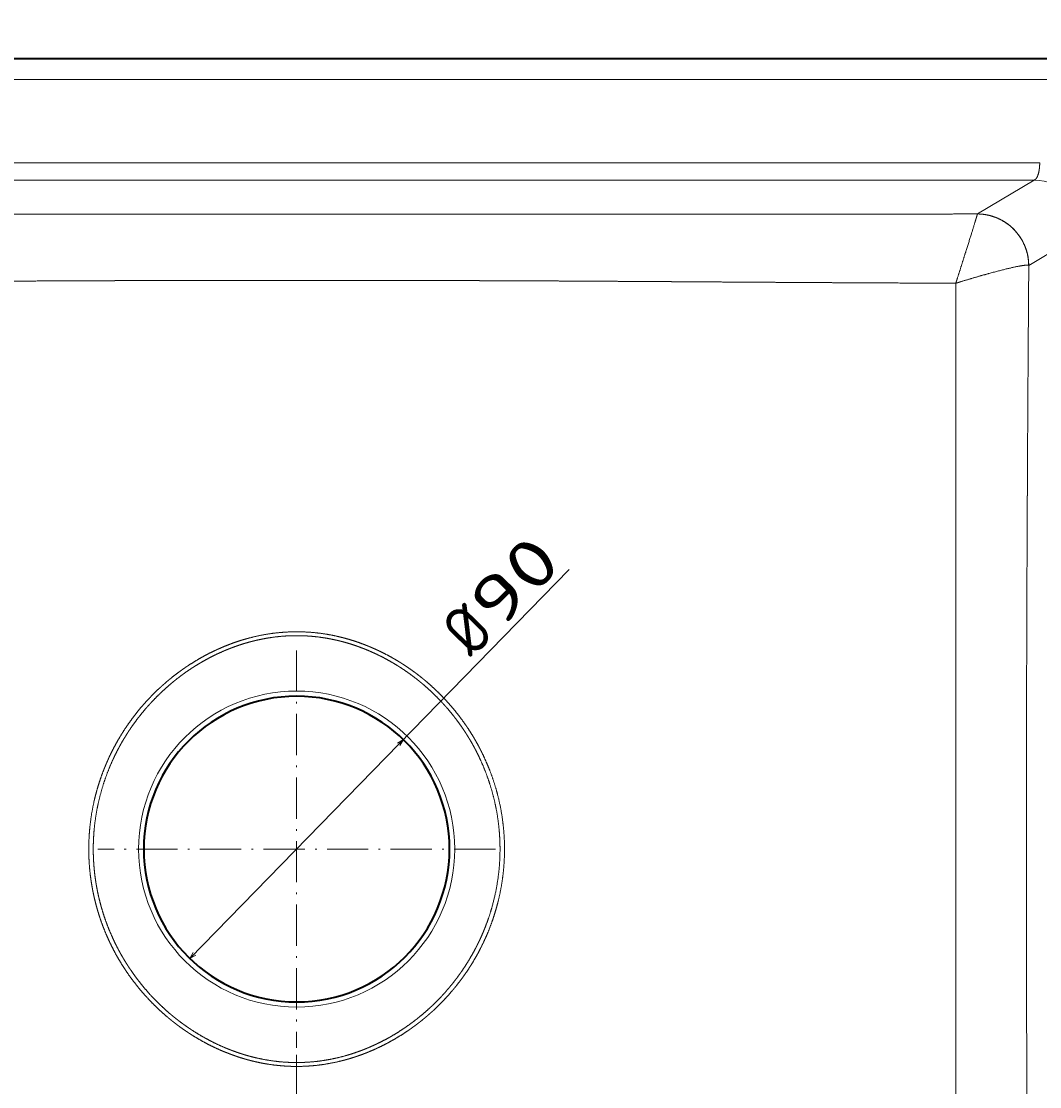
# Model space of a CAD drawing. Extents: x 8 to 1686, y 71 to 1168.
# Tile 3 of 11: x 304 to 600, y 351 to 661. Entities that reach past the tile are written whole.
import ezdxf
from ezdxf.enums import TextEntityAlignment as Align

# ---------------------------------------------------------------- set-up
doc = ezdxf.new("R2010")
doc.units = 0
doc.linetypes.add('DASHDOT', pattern=[18.5, 12, -3, 0.5, -3])
doc.layers.get('0').update_dxf_attribs({"lineweight": 13})
doc.styles.get("Standard").update_dxf_attribs({"font": 'isocp.shx'})
doc.dimstyles.get("Standard").update_dxf_attribs({"dimtxt": 2.5, "dimasz": 2.5, "dimexe": 1.25, "dimexo": 0.625, "dimtad": 1, "dimcen": 2.5, "dimadec": 0, "dimazin": 0, "dimtfac": 1, "dimtmove": 0, "dimatfit": 0, "dimfxl": 0, "dimarcsym": 0})

# ---------------------------------------------------------------- blocks, each defined once
blk = doc.blocks.new('*D')
at = {"color": 7, "lineweight": 13}
for p, q in [((773.06, 1023.45), (21.79, 1023.45)), ((23.79, 768.74), (23.79, 1023.45)), ((880.56, 768.74), (21.79, 768.74)), ((123.79, 767.45), (123.79, 724.01)), ((1030.32, 767.45), (1030.32, 724.01)), ((123.79, 726.01), (1030.32, 726.01)), ((692.45, 650.43), (32.9, 650.43)), ((34.9, 190.41), (34.9, 650.43)), ((353, 388.56), (463.36, 501.83)), ((384.06, 360.58), (384.06, 146.5)), ((825.06, 358.63), (825.06, 146.5)), ((119.45, 198.41), (119.45, 71.85)), ((1034.67, 198.41), (1034.67, 71.85)), ((692.45, 190.41), (32.9, 190.41)), ((384.06, 148.5), (825.06, 148.5)), ((119.45, 73.85), (1034.67, 73.85))]:
    blk.add_line(p, q, dxfattribs=at)
for points in [[(24.31, 1021.52), (23.79, 1023.45), (23.27, 1021.52)], [(23.27, 770.67), (23.79, 768.74), (24.31, 770.67)], [(125.72, 726.53), (123.79, 726.01), (125.72, 725.49)], [(1028.39, 725.49), (1030.32, 726.01), (1028.39, 726.53)], [(35.42, 648.5), (34.9, 650.43), (34.39, 648.5)], [(414.13, 450.56), (415.11, 452.31), (413.39, 451.29)], [(353.98, 390.31), (353, 388.56), (354.72, 389.58)], [(34.39, 192.34), (34.9, 190.41), (35.42, 192.34)], [(385.99, 149.02), (384.06, 148.5), (385.99, 147.99)], [(823.13, 147.99), (825.06, 148.5), (823.13, 149.02)], [(121.38, 74.37), (119.45, 73.85), (121.38, 73.33)], [(1032.74, 73.33), (1034.67, 73.85), (1032.74, 74.37)]]:
    blk.add_lwpolyline(points, dxfattribs=at)
blk.add_arc((384.06, 420.43), 44.5, 223.1706, 357.4249, dxfattribs=at)
for s, rotation, p, p2 in [('255', 90, (21.79, 875.08), (21.79, 917.11)), ('90', 45.7457, (443.02, 483.82), (461.93, 503.22)), ('%%c', 45.7457, (435.16, 475.75), (442.32, 483.1)), ('460', 90, (32.9, 399.41), (32.9, 441.44))]:
    blk.add_text(s, height=14, rotation=rotation, dxfattribs=at).set_placement(p, p2, align=Align.FIT)
for s, p, p2 in [('900', (556.04, 728.01), (598.07, 728.01)), ('441', (583.54, 150.5), (625.57, 150.5)), ('910', (556.04, 75.85), (598.07, 75.85))]:
    blk.add_text(s, height=14, dxfattribs=at).set_placement(p, p2, align=Align.FIT)
blk = doc.blocks.new('BLOCK102')
at = {"color": 7, "linetype": 'DASHDOT', "lineweight": 13}
for p, q in [((-248, -172.15), (-248, -287.85)), ((-190.15, -230), (-305.85, -230))]:
    blk.add_line(p, q, dxfattribs=at)
blk = doc.blocks.new('BLOCK104')
at = {"color": 7, "lineweight": 35}
for p, q in [((-253, 0), (-507.59, 0)), ((0, 0), (-242, 0))]:
    blk.add_line(p, q, dxfattribs=at)
at = {"color": 7, "lineweight": 35, "ltscale": 0.275}
blk.add_line((-242, 0), (-253, 0), dxfattribs=at)
at = {"color": 7, "lineweight": 13}
for p, q in [((-507.61, -6), (-253, -6)), ((-242, -6), (0, -6)), ((-253, -30.26), (-462.3, -30.26)), ((-31.74, -30.26), (-242, -30.26)), ((-462.3, -35.25), (-253, -35.25)), ((-242, -35.25), (-33.4, -35.25)), ((-56.16, -199.61), (-56.16, -230))]:
    blk.add_line(p, q, dxfattribs=at)
at = {"color": 7, "lineweight": 13, "ltscale": 0.275}
for p, q in [((-242, -6), (-253, -6)), ((-253, -30.26), (-242, -30.26)), ((-253, -35.25), (-242, -35.25))]:
    blk.add_line(p, q, dxfattribs=at)
at = {"color": 7, "lineweight": 13, "ltscale": 0.479634}
for p, q in [((-49.86, -45.11), (-33.4, -35.25)), ((-18.46, -50.23), (-34.92, -60.09))]:
    blk.add_line(p, q, dxfattribs=at)
at = {"color": 7, "lineweight": 13, "ltscale": 0.124999}
blk.add_line((-248, -45.19), (-253, -45.19), dxfattribs=at)
at = {"color": 7, "lineweight": 13, "ltscale": 0.15}
blk.add_line((-242, -45.2), (-248, -45.19), dxfattribs=at)
at = {"color": 7, "lineweight": 13, "ltscale": 0.000291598}
blk.add_line((-49.87, -45.11), (-49.86, -45.11), dxfattribs=at)
at = {"color": 7, "lineweight": 13, "ltscale": 0.000869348}
blk.add_line((-34.92, -60.09), (-34.95, -60.07), dxfattribs=at)
at = {"color": 7, "lineweight": 13, "ltscale": 0.123956}
blk.add_line((-248, -64.48), (-252.96, -64.48), dxfattribs=at)
at = {"color": 7, "lineweight": 13, "ltscale": 0.148751}
blk.add_line((-248, -64.48), (-242.05, -64.48), dxfattribs=at)
at = {"color": 7, "lineweight": 13}
blk.add_circle((-248, -230), 46, dxfattribs=at)
at = {"color": 7, "lineweight": 35}
for start, end in [(90, 269.9997), (270, 450)]:
    blk.add_arc((-248, -230), 44.5, start, end, dxfattribs=at)
at = {"color": 7, "lineweight": 13}
blk.add_arc((19267.12, -230.04), 19302.73, 179.910839, 179.999887, dxfattribs=at)
for centre, major_axis, start_param, end_param in [((-33.4, -50.23), (-7.71, 12.87), 4.174966, 5.741201), ((-49.86, -60.09), (7.71, -12.87), 1.033373, 2.599608)]:
    blk.add_ellipse(centre, major_axis=major_axis, ratio=0.99484, start_param=start_param, end_param=end_param, dxfattribs=at)
for points, knots in [([(-33.4, -35.25), (-33.14, -35.21), (-32.87, -35.02), (-32.62, -34.69), (-32.18, -33.77), (-31.89, -32.49), (-31.79, -31.76), (-31.74, -31.01), (-31.74, -30.26)], [0, 0, 0, 0, 0, 0, 8.704266, 8.704266, 8.704266, 17.897107, 17.897107, 17.897107, 17.897107, 17.897107, 17.897107]), ([(-253, -45.19), (-256.8, -45.2), (-260.6, -45.2), (-264.38, -45.2), (-269.33, -45.2), (-274.28, -45.2), (-275.88, -45.2), (-278.3, -45.2), (-280.72, -45.2), (-281.98, -45.2), (-286.3, -45.21), (-290.6, -45.21), (-293.59, -45.21), (-296.87, -45.21), (-300.16, -45.21), (-300.36, -45.21), (-301.07, -45.21), (-301.79, -45.22), (-302.26, -45.22), (-302.97, -45.22), (-303.67, -45.22), (-303.9, -45.22), (-307.63, -45.22), (-311.35, -45.22), (-314.91, -45.22), (-320.95, -45.22), (-327, -45.22), (-329.1, -45.22), (-335.19, -45.22), (-341.3, -45.22), (-344.83, -45.22), (-350.94, -45.22), (-357.06, -45.22), (-359.34, -45.22), (-365.19, -45.22), (-371.06, -45.21), (-373.99, -45.21), (-379.82, -45.21), (-385.66, -45.2), (-388.43, -45.2), (-393.59, -45.19), (-398.77, -45.19), (-401.46, -45.18), (-407.47, -45.17), (-413.51, -45.17), (-416.89, -45.16), (-424.71, -45.15), (-432.56, -45.14), (-436.98, -45.13), (-441.4, -45.12), (-445.83, -45.11)], [0, 0, 0, 0, 0, 0, 27.109795, 27.109795, 27.109795, 35.466901, 35.466901, 35.466901, 44.456517, 44.456517, 44.456517, 66.41268, 66.41268, 66.41268, 68.148672, 68.148672, 68.148672, 71.518049, 71.518049, 71.518049, 73.199643, 73.199643, 73.199643, 98.318351, 98.318351, 98.318351, 116.852319, 116.852319, 116.852319, 142.046765, 142.046765, 142.046765, 160.543686, 160.543686, 160.543686, 183.530409, 183.530409, 183.530409, 201.580736, 201.580736, 201.580736, 219.683687, 219.683687, 219.683687, 243.380954, 243.380954, 243.380954, 273.707766, 273.707766, 273.707766, 273.707766, 273.707766, 273.707766]), ([(-242, -45.2), (-238.45, -45.2), (-234.91, -45.2), (-231.38, -45.2), (-227.61, -45.2), (-223.85, -45.2), (-223.61, -45.2), (-222.75, -45.2), (-221.89, -45.2), (-221.25, -45.2), (-219.95, -45.2), (-218.66, -45.2), (-218.15, -45.2), (-216.25, -45.2), (-214.34, -45.2), (-213.09, -45.21), (-208.79, -45.21), (-204.51, -45.21), (-201.54, -45.21), (-198.27, -45.21), (-195, -45.21), (-194.81, -45.21), (-194.09, -45.22), (-193.38, -45.22), (-192.91, -45.22), (-192.21, -45.22), (-191.51, -45.22), (-191.28, -45.22), (-187.55, -45.22), (-183.83, -45.22), (-180.35, -45.22), (-174.34, -45.22), (-168.33, -45.22), (-166.14, -45.22), (-159.54, -45.22), (-152.92, -45.22), (-148.85, -45.22), (-144.46, -45.22), (-140.05, -45.22), (-139.8, -45.22), (-139.15, -45.22), (-138.51, -45.22), (-138.19, -45.22), (-137.56, -45.22), (-136.93, -45.22), (-136.62, -45.22), (-135.94, -45.22), (-135.26, -45.22), (-135.13, -45.22), (-129.67, -45.22), (-124.19, -45.21), (-119.06, -45.21), (-113.23, -45.2), (-107.38, -45.2), (-106.89, -45.2), (-105.55, -45.19), (-104.21, -45.19), (-103.55, -45.19), (-102.22, -45.19), (-100.88, -45.19), (-99.39, -45.19), (-89.16, -45.18), (-78.85, -45.16), (-69.28, -45.15), (-59.59, -45.13), (-49.87, -45.11)], [0, 0, 0, 0, 0, 0, 25.278975, 25.278975, 25.278975, 26.964242, 26.964242, 26.964242, 31.445479, 31.445479, 31.445479, 36.128328, 36.128328, 36.128328, 45.090768, 45.090768, 45.090768, 66.934837, 66.934837, 66.934837, 68.685845, 68.685845, 68.685845, 72.036178, 72.036178, 72.036178, 73.708305, 73.708305, 73.708305, 98.790196, 98.790196, 98.790196, 117.068242, 117.068242, 117.068242, 146.111374, 146.111374, 146.111374, 148.479101, 148.479101, 148.479101, 150.723881, 150.723881, 150.723881, 152.968667, 152.968667, 152.968667, 155.54259, 155.54259, 155.54259, 191.669902, 191.669902, 191.669902, 196.507845, 196.507845, 196.507845, 201.065951, 201.065951, 201.065951, 205.82658, 205.82658, 205.82658, 272.320791, 272.320791, 272.320791, 272.320791, 272.320791, 272.320791]), ([(-56.16, -65.29), (-56.13, -65.19), (-56.11, -65.1), (-56.07, -65), (-56.03, -64.87), (-55.99, -64.74), (-55.98, -64.7), (-55.95, -64.63), (-55.93, -64.56), (-55.92, -64.52), (-55.89, -64.42), (-55.85, -64.31), (-55.83, -64.24), (-55.12, -62.01), (-54.42, -59.8), (-53.76, -57.71), (-52.5, -53.74), (-51.39, -50.17), (-50.89, -48.55), (-50.31, -46.66), (-49.99, -45.56), (-49.92, -45.33), (-49.88, -45.18), (-49.87, -45.11)], [0, 0, 0, 0, 0, 0, 0.723603, 0.723603, 0.723603, 0.998152, 0.998152, 0.998152, 1.272701, 1.272701, 1.272701, 1.821798, 1.821798, 1.821798, 18.409472, 18.409472, 18.409472, 33.981554, 33.981554, 33.981554, 39.924933, 39.924933, 39.924933, 39.924933, 39.924933, 39.924933]), ([(-34.95, -60.07), (-34.96, -59.06), (-35.05, -58.04), (-35.23, -57.03), (-35.75, -55.06), (-36.6, -53.2), (-37.1, -52.31), (-38.25, -50.62), (-39.67, -49.15), (-40.43, -48.47), (-42.07, -47.26), (-43.9, -46.34), (-44.84, -45.96), (-46.41, -45.48), (-48.02, -45.22), (-48.64, -45.15), (-49.25, -45.12), (-49.87, -45.11)], [0, 0, 0, 0, 0, 0, 5.386309, 5.386309, 5.386309, 10.780258, 10.780258, 10.780258, 16.170099, 16.170099, 16.170099, 21.547192, 21.547192, 21.547192, 24.821804, 24.821804, 24.821804, 24.821804, 24.821804, 24.821804]), ([(-56.16, -65.29), (-56.06, -65.26), (-55.96, -65.22), (-55.86, -65.19), (-55.72, -65.15), (-55.58, -65.11), (-55.54, -65.09), (-55.34, -65.03), (-55.14, -64.97), (-55.22, -64.99), (-52.82, -64.25), (-50.43, -63.54), (-48.26, -62.91), (-44.13, -61.77), (-40.39, -60.85), (-38.7, -60.46), (-36.73, -60.09), (-35.52, -60), (-35.26, -60), (-35.07, -60.03), (-34.95, -60.07)], [0, 0, 0, 0, 0, 0, 0.796384, 0.796384, 0.796384, 1.087625, 1.087625, 1.087625, 2.319856, 2.319856, 2.319856, 19.414637, 19.414637, 19.414637, 35.106065, 35.106065, 35.106065, 40.641824, 40.641824, 40.641824, 40.641824, 40.641824, 40.641824]), ([(-34.92, -60.09), (-34.98, -68.85), (-35.05, -77.59), (-35.11, -86.35), (-35.18, -97.97), (-35.25, -109.53), (-35.26, -112.41), (-35.28, -115.98), (-35.3, -119.56), (-35.31, -120.27), (-35.31, -121.69), (-35.32, -123.11), (-35.33, -123.82), (-35.33, -125.28), (-35.34, -126.73), (-35.34, -127.29), (-35.38, -134.36), (-35.41, -141.4), (-35.44, -147.69), (-35.47, -156.66), (-35.5, -165.57), (-35.51, -168.32), (-35.53, -173.68), (-35.54, -179.03), (-35.55, -181.82), (-35.56, -187.05), (-35.57, -192.27), (-35.58, -194.85), (-35.58, -197.43), (-35.59, -200)], [0, 0, 0, 0, 0, 0, 60.671334, 60.671334, 60.671334, 80.767491, 80.767491, 80.767491, 85.759626, 85.759626, 85.759626, 90.751762, 90.751762, 90.751762, 96.007779, 96.007779, 96.007779, 140.551495, 140.551495, 140.551495, 160.030196, 160.030196, 160.030196, 179.248185, 179.248185, 179.248185, 198.047118, 198.047118, 198.047118, 198.047118, 198.047118, 198.047118]), ([(-252.96, -64.48), (-256.6, -64.48), (-260.24, -64.48), (-263.87, -64.48), (-269.37, -64.48), (-274.87, -64.48), (-276.41, -64.49), (-280.13, -64.49), (-283.84, -64.5), (-285.54, -64.5), (-289.4, -64.5), (-293.25, -64.51), (-295.27, -64.52), (-297.49, -64.52), (-299.72, -64.53), (-300.03, -64.53), (-300.68, -64.53), (-301.35, -64.53), (-301.8, -64.54), (-302.47, -64.54), (-303.12, -64.54), (-303.43, -64.54), (-307.89, -64.56), (-312.37, -64.57), (-316.8, -64.59), (-322.27, -64.62), (-327.76, -64.65), (-328.89, -64.65), (-334.49, -64.68), (-340.13, -64.72), (-344.53, -64.74), (-351.43, -64.79), (-358.35, -64.83), (-360.67, -64.85), (-366.4, -64.88), (-372.15, -64.92), (-375.02, -64.94), (-380.75, -64.97), (-386.5, -65.01), (-389.19, -65.02), (-395.45, -65.06), (-401.74, -65.1), (-405.97, -65.12), (-414.94, -65.17), (-423.95, -65.22), (-429.07, -65.24), (-434.3, -65.26), (-439.53, -65.29)], [0, 0, 0, 0, 0, 0, 26.08168, 26.08168, 26.08168, 39.551707, 39.551707, 39.551707, 52.752111, 52.752111, 52.752111, 67.337998, 67.337998, 67.337998, 68.809847, 68.809847, 68.809847, 72.051191, 72.051191, 72.051191, 73.526036, 73.526036, 73.526036, 104.146204, 104.146204, 104.146204, 112.935184, 112.935184, 112.935184, 144.276311, 144.276311, 144.276311, 162.059469, 162.059469, 162.059469, 184.744877, 184.744877, 184.744877, 202.256014, 202.256014, 202.256014, 228.45029, 228.45029, 228.45029, 264.296409, 264.296409, 264.296409, 264.296409, 264.296409, 264.296409]), ([(-242.05, -64.48), (-238.88, -64.48), (-235.71, -64.48), (-232.54, -64.48), (-229.06, -64.48), (-225.58, -64.48), (-224.59, -64.48), (-223.67, -64.48), (-222.75, -64.48), (-222.15, -64.48), (-220.94, -64.49), (-219.72, -64.49), (-219.14, -64.49), (-217.34, -64.49), (-215.53, -64.49), (-214.33, -64.49), (-210.11, -64.5), (-205.9, -64.51), (-202.95, -64.51), (-199.65, -64.52), (-196.35, -64.53), (-196.05, -64.53), (-195.46, -64.53), (-194.86, -64.53), (-194.56, -64.53), (-193.97, -64.54), (-193.37, -64.54), (-193.07, -64.54), (-192.62, -64.54), (-192.17, -64.54), (-192.02, -64.54), (-191.13, -64.55), (-190.23, -64.55), (-189.49, -64.55), (-186.94, -64.56), (-184.39, -64.57), (-182.59, -64.58), (-178.92, -64.59), (-175.25, -64.61), (-173.71, -64.62), (-170.6, -64.63), (-167.48, -64.65), (-166.46, -64.66), (-164.01, -64.67), (-161.55, -64.68), (-160.35, -64.69), (-156.4, -64.71), (-152.45, -64.74), (-149.71, -64.75), (-146.22, -64.78), (-142.72, -64.8), (-141.14, -64.81), (-139.93, -64.82), (-138.72, -64.82), (-138.26, -64.83), (-137.32, -64.83), (-136.37, -64.84), (-136, -64.84), (-130.85, -64.87), (-125.68, -64.91), (-121.07, -64.94), (-114.52, -64.98), (-107.95, -65.02), (-105.98, -65.03), (-102.23, -65.05), (-98.48, -65.07), (-96.38, -65.09), (-92.58, -65.11), (-88.77, -65.13), (-86.85, -65.14), (-79.57, -65.18), (-72.28, -65.21), (-66.91, -65.24), (-61.54, -65.26), (-56.16, -65.29)], [0, 0, 0, 0, 0, 0, 18.986855, 18.986855, 18.986855, 20.893153, 20.893153, 20.893153, 24.492723, 24.492723, 24.492723, 28.133722, 28.133722, 28.133722, 35.332861, 35.332861, 35.332861, 53.383044, 53.383044, 53.383044, 55.171427, 55.171427, 55.171427, 56.95981, 56.95981, 56.95981, 58.748193, 58.748193, 58.748193, 59.642385, 59.642385, 59.642385, 64.113327, 64.113327, 64.113327, 74.927777, 74.927777, 74.927777, 86.135564, 86.135564, 86.135564, 93.599562, 93.599562, 93.599562, 100.80201, 100.80201, 100.80201, 117.166441, 117.166441, 117.166441, 121.624302, 121.624302, 121.624302, 124.371369, 124.371369, 124.371369, 127.251918, 127.251918, 127.251918, 154.984664, 154.984664, 154.984664, 166.02609, 166.02609, 166.02609, 177.054271, 177.054271, 177.054271, 188.353242, 188.353242, 188.353242, 219.705557, 219.705557, 219.705557, 219.705557, 219.705557, 219.705557]), ([(-56.16, -65.29), (-56.16, -66.69), (-56.17, -68.09), (-56.17, -69.49), (-56.17, -72.2), (-56.18, -74.92), (-56.18, -76.66), (-56.18, -83.56), (-56.18, -90.46), (-56.19, -96.05), (-56.19, -103.69), (-56.19, -111.29), (-56.19, -113.36), (-56.19, -116.11), (-56.19, -118.85), (-56.19, -119.54), (-56.19, -120.91), (-56.19, -122.28), (-56.19, -122.96), (-56.19, -124.32), (-56.19, -125.69), (-56.19, -126.37), (-56.19, -128.41), (-56.19, -130.46), (-56.19, -131.82), (-56.19, -138.56), (-56.18, -145.27), (-56.18, -150.62), (-56.18, -158.55), (-56.17, -166.43), (-56.17, -169.12), (-56.17, -174.27), (-56.17, -179.4), (-56.17, -182.08), (-56.17, -187.13), (-56.16, -192.16), (-56.16, -194.65), (-56.16, -197.13), (-56.16, -199.61)], [0, 0, 0, 0, 0, 0, 9.693656, 9.693656, 9.693656, 18.805529, 18.805529, 18.805529, 57.478365, 57.478365, 57.478365, 71.901469, 71.901469, 71.901469, 76.709173, 76.709173, 76.709173, 81.495117, 81.495117, 81.495117, 86.281062, 86.281062, 86.281062, 95.852947, 95.852947, 95.852947, 133.749692, 133.749692, 133.749692, 152.344478, 152.344478, 152.344478, 170.789614, 170.789614, 170.789614, 188.842191, 188.842191, 188.842191, 188.842191, 188.842191, 188.842191]), ([(-308.5, -230), (-308.5, -226.89), (-308.31, -223.78), (-307.93, -220.68), (-307.26, -217.09), (-306.33, -213.56), (-306.19, -213.06), (-305.62, -211.06), (-304.97, -209.09), (-304.44, -207.62), (-303.66, -205.68), (-302.8, -203.76), (-302.59, -203.29), (-302.2, -202.46), (-301.79, -201.64), (-301.62, -201.29), (-301.26, -200.6), (-300.89, -199.91), (-300.7, -199.56), (-300.02, -198.32), (-299.29, -197.09), (-298.74, -196.19), (-297.75, -194.66), (-296.7, -193.16), (-296.25, -192.53), (-294.75, -190.5), (-293.15, -188.54), (-291.95, -187.18), (-290.51, -185.66), (-289, -184.18), (-288.82, -184), (-287.71, -182.94), (-286.55, -181.89), (-285.54, -181.03), (-284.35, -180.06), (-283.13, -179.11), (-282.98, -179), (-282.73, -178.82), (-282.48, -178.63), (-282.38, -178.56), (-282.18, -178.41), (-281.98, -178.26), (-281.88, -178.19), (-280.9, -177.48), (-279.89, -176.79), (-278.96, -176.17), (-277.69, -175.38), (-276.38, -174.61), (-276.08, -174.44), (-275.34, -174.02), (-274.59, -173.61), (-274.15, -173.38), (-272.6, -172.58), (-270.98, -171.81), (-269.78, -171.28), (-268.43, -170.73), (-267.06, -170.22), (-266.95, -170.18), (-266.73, -170.1), (-266.51, -170.02), (-266.4, -169.98), (-266.18, -169.9), (-265.96, -169.82), (-265.85, -169.79), (-264.85, -169.44), (-263.84, -169.12), (-262.91, -168.85), (-261.65, -168.5), (-260.35, -168.19), (-260.02, -168.11), (-259.35, -167.96), (-258.67, -167.82), (-258.33, -167.75), (-256.12, -167.33), (-253.88, -167.01), (-251.94, -166.83), (-249.97, -166.74), (-248, -166.74)], [0, 0, 0, 0, 0, 0, 49.930055, 49.930055, 49.930055, 58.219162, 58.219162, 58.219162, 82.974689, 82.974689, 82.974689, 91.124254, 91.124254, 91.124254, 97.210954, 97.210954, 97.210954, 103.297654, 103.297654, 103.297654, 119.271864, 119.271864, 119.271864, 130.916235, 130.916235, 130.916235, 157.060477, 157.060477, 157.060477, 160.731206, 160.731206, 160.731206, 178.856732, 178.856732, 178.856732, 181.27354, 181.27354, 181.27354, 182.918357, 182.918357, 182.918357, 184.563173, 184.563173, 184.563173, 198.919269, 198.919269, 198.919269, 203.290659, 203.290659, 203.290659, 209.415908, 209.415908, 209.415908, 224.565366, 224.565366, 224.565366, 225.88722, 225.88722, 225.88722, 227.209076, 227.209076, 227.209076, 228.530933, 228.530933, 228.530933, 239.018257, 239.018257, 239.018257, 242.649346, 242.649346, 242.649346, 246.280434, 246.280434, 246.280434, 266.289258, 266.289258, 266.289258, 266.289258, 266.289258, 266.289258]), ([(-248, -166.74), (-246.1, -166.74), (-244.2, -166.82), (-242.31, -166.99), (-240.09, -167.29), (-237.9, -167.7), (-237.56, -167.77), (-236.86, -167.91), (-236.16, -168.07), (-235.82, -168.15), (-234.48, -168.47), (-233.17, -168.82), (-232.21, -169.1), (-231.09, -169.46), (-229.98, -169.84), (-229.84, -169.89), (-229.51, -170.01), (-229.17, -170.14), (-229.03, -170.19), (-227.9, -170.61), (-226.78, -171.05), (-225.85, -171.45), (-224.28, -172.16), (-222.77, -172.9), (-222.16, -173.22), (-221.23, -173.71), (-220.31, -174.22), (-220, -174.4), (-219.37, -174.76), (-218.75, -175.13), (-218.44, -175.31), (-217.39, -175.96), (-216.37, -176.62), (-215.67, -177.09), (-214.83, -177.68), (-214, -178.27), (-213.86, -178.38), (-213.57, -178.59), (-213.29, -178.8), (-213.16, -178.9), (-211.9, -179.85), (-210.68, -180.83), (-209.64, -181.73), (-208.36, -182.87), (-207.13, -184.05), (-206.87, -184.31), (-205.51, -185.65), (-204.2, -187.03), (-203.19, -188.18), (-201.73, -189.92), (-200.36, -191.7), (-199.91, -192.31), (-198.93, -193.67), (-198, -195.04), (-197.51, -195.8), (-196.83, -196.9), (-196.18, -198), (-195.99, -198.33), (-195.61, -198.99), (-195.24, -199.67), (-195.06, -200), (-194.08, -201.84), (-193.19, -203.71), (-192.51, -205.25), (-191.3, -208.26), (-190.29, -211.32), (-189.85, -212.81), (-188.73, -217.09), (-187.98, -221.44), (-187.66, -224.29), (-187.5, -227.15), (-187.5, -230)], [0, 0, 0, 0, 0, 0, 11.513303, 11.513303, 11.513303, 13.707748, 13.707748, 13.707748, 15.899085, 15.899085, 15.899085, 22.160992, 22.160992, 22.160992, 23.295998, 23.295998, 23.295998, 24.447417, 24.447417, 24.447417, 30.959133, 30.959133, 30.959133, 35.503121, 35.503121, 35.503121, 37.903335, 37.903335, 37.903335, 40.307927, 40.307927, 40.307927, 46.118885, 46.118885, 46.118885, 47.333307, 47.333307, 47.333307, 48.573504, 48.573504, 48.573504, 58.191941, 58.191941, 58.191941, 60.777296, 60.777296, 60.777296, 71.869008, 71.869008, 71.869008, 77.468259, 77.468259, 77.468259, 84.239761, 84.239761, 84.239761, 87.13455, 87.13455, 87.13455, 90.048744, 90.048744, 90.048744, 102.875249, 102.875249, 102.875249, 114.833615, 114.833615, 114.833615, 136.932755, 136.932755, 136.932755, 136.932755, 136.932755, 136.932755]), ([(-248, -167.87), (-249.17, -167.87), (-250.34, -167.9), (-251.5, -167.97), (-253.36, -168.13), (-255.2, -168.37), (-255.89, -168.47), (-256.92, -168.64), (-257.94, -168.84), (-258.29, -168.91), (-258.98, -169.05), (-259.66, -169.2), (-260, -169.28), (-261.15, -169.56), (-262.28, -169.87), (-263.07, -170.1), (-264.18, -170.44), (-265.27, -170.81), (-265.58, -170.92), (-266.24, -171.16), (-266.89, -171.4), (-267.22, -171.52), (-268.33, -171.96), (-269.42, -172.42), (-270.18, -172.76), (-271.57, -173.4), (-272.92, -174.08), (-273.52, -174.39), (-274.44, -174.89), (-275.35, -175.4), (-275.67, -175.58), (-276.73, -176.21), (-277.77, -176.85), (-278.49, -177.31), (-279.49, -177.98), (-280.47, -178.67), (-280.76, -178.88), (-281.33, -179.29), (-281.89, -179.71), (-282.17, -179.92), (-283.45, -180.91), (-284.69, -181.92), (-285.64, -182.74), (-286.82, -183.81), (-287.96, -184.91), (-288.23, -185.16), (-288.75, -185.68), (-289.26, -186.2), (-289.51, -186.46), (-290.65, -187.65), (-291.74, -188.87), (-292.55, -189.82), (-293.57, -191.09), (-294.56, -192.38), (-294.78, -192.69), (-295.23, -193.3), (-295.67, -193.91), (-295.89, -194.22), (-296.4, -194.96), (-296.9, -195.71), (-297.18, -196.14), (-297.86, -197.22), (-298.52, -198.31), (-298.9, -198.96), (-299.65, -200.29), (-300.35, -201.64), (-300.7, -202.33), (-301.93, -204.89), (-303.02, -207.5), (-303.73, -209.43), (-304.76, -212.61), (-305.57, -215.84), (-305.85, -217.1), (-306.5, -220.41), (-306.93, -223.76), (-307.1, -225.84), (-307.19, -227.92), (-307.19, -230)], [0, 0, 0, 0, 0, 0, 6.947914, 6.947914, 6.947914, 11.124463, 11.124463, 11.124463, 13.244084, 13.244084, 13.244084, 15.363705, 15.363705, 15.363705, 20.362659, 20.362659, 20.362659, 22.501466, 22.501466, 22.501466, 24.676839, 24.676839, 24.676839, 29.910756, 29.910756, 29.910756, 34.325203, 34.325203, 34.325203, 36.677221, 36.677221, 36.677221, 42.275637, 42.275637, 42.275637, 44.631581, 44.631581, 44.631581, 46.987526, 46.987526, 46.987526, 55.445842, 55.445842, 55.445842, 57.98869, 57.98869, 57.98869, 60.531539, 60.531539, 60.531539, 69.430463, 69.430463, 69.430463, 72.148719, 72.148719, 72.148719, 74.866975, 74.866975, 74.866975, 78.591939, 78.591939, 78.591939, 84.128251, 84.128251, 84.128251, 89.760276, 89.760276, 89.760276, 104.968127, 104.968127, 104.968127, 114.550424, 114.550424, 114.550424, 130.106156, 130.106156, 130.106156, 130.106156, 130.106156, 130.106156]), ([(-248, -167.87), (-246.83, -167.87), (-245.66, -167.9), (-244.5, -167.97), (-242.64, -168.13), (-240.8, -168.37), (-240.11, -168.47), (-239.08, -168.64), (-238.06, -168.84), (-237.71, -168.91), (-237.02, -169.05), (-236.34, -169.2), (-236, -169.28), (-234.85, -169.56), (-233.72, -169.87), (-232.93, -170.1), (-231.82, -170.44), (-230.73, -170.81), (-230.42, -170.92), (-229.76, -171.16), (-229.11, -171.4), (-228.78, -171.52), (-227.67, -171.96), (-226.58, -172.42), (-225.82, -172.76), (-224.43, -173.4), (-223.08, -174.08), (-222.48, -174.39), (-221.56, -174.89), (-220.65, -175.4), (-220.33, -175.58), (-219.27, -176.21), (-218.23, -176.85), (-217.51, -177.31), (-216.51, -177.98), (-215.53, -178.67), (-215.24, -178.88), (-214.67, -179.29), (-214.11, -179.71), (-213.83, -179.92), (-212.55, -180.91), (-211.31, -181.92), (-210.36, -182.74), (-209.18, -183.81), (-208.04, -184.91), (-207.77, -185.16), (-207.25, -185.68), (-206.74, -186.2), (-206.49, -186.46), (-205.35, -187.65), (-204.26, -188.87), (-203.45, -189.82), (-202.43, -191.09), (-201.44, -192.38), (-201.22, -192.69), (-200.77, -193.3), (-200.33, -193.91), (-200.11, -194.22), (-199.6, -194.96), (-199.1, -195.71), (-198.82, -196.14), (-198.14, -197.22), (-197.48, -198.31), (-197.1, -198.96), (-196.35, -200.29), (-195.65, -201.64), (-195.3, -202.33), (-194.07, -204.89), (-192.98, -207.5), (-192.27, -209.43), (-191.24, -212.61), (-190.43, -215.84), (-190.15, -217.1), (-189.5, -220.41), (-189.07, -223.76), (-188.9, -225.84), (-188.81, -227.92), (-188.81, -230)], [0, 0, 0, 0, 0, 0, 6.947914, 6.947914, 6.947914, 11.124464, 11.124464, 11.124464, 13.244084, 13.244084, 13.244084, 15.363705, 15.363705, 15.363705, 20.362659, 20.362659, 20.362659, 22.501466, 22.501466, 22.501466, 24.676839, 24.676839, 24.676839, 29.910756, 29.910756, 29.910756, 34.325203, 34.325203, 34.325203, 36.677221, 36.677221, 36.677221, 42.275637, 42.275637, 42.275637, 44.631582, 44.631582, 44.631582, 46.987526, 46.987526, 46.987526, 55.445842, 55.445842, 55.445842, 57.98869, 57.98869, 57.98869, 60.531539, 60.531539, 60.531539, 69.430463, 69.430463, 69.430463, 72.148719, 72.148719, 72.148719, 74.866975, 74.866975, 74.866975, 78.591939, 78.591939, 78.591939, 84.128251, 84.128251, 84.128251, 89.760276, 89.760276, 89.760276, 104.968128, 104.968128, 104.968128, 114.550424, 114.550424, 114.550424, 130.106156, 130.106156, 130.106156, 130.106156, 130.106156, 130.106156]), ([(-248, -293.26), (-249.19, -293.26), (-250.37, -293.23), (-251.56, -293.16), (-253.44, -293), (-255.31, -292.76), (-256.01, -292.66), (-257.06, -292.49), (-258.1, -292.3), (-258.45, -292.23), (-259.14, -292.08), (-259.84, -291.93), (-260.18, -291.85), (-260.76, -291.71), (-261.34, -291.57), (-261.57, -291.51), (-262.55, -291.25), (-263.52, -290.97), (-264.25, -290.75), (-265.14, -290.46), (-266.02, -290.15), (-266.17, -290.1), (-266.5, -289.98), (-266.84, -289.86), (-267, -289.8), (-268.8, -289.13), (-270.56, -288.39), (-272.11, -287.68), (-273.78, -286.84), (-275.4, -285.94), (-275.55, -285.86), (-275.86, -285.68), (-276.18, -285.5), (-276.34, -285.41), (-276.65, -285.23), (-276.96, -285.05), (-277.12, -284.95), (-277.43, -284.77), (-277.73, -284.58), (-277.89, -284.49), (-278.47, -284.13), (-279.04, -283.76), (-279.46, -283.49), (-280.17, -283.01), (-280.87, -282.53), (-281.16, -282.33), (-281.59, -282.02), (-282.02, -281.71), (-282.16, -281.61), (-282.44, -281.4), (-282.73, -281.19), (-282.87, -281.08), (-284.12, -280.14), (-285.33, -279.15), (-286.38, -278.26), (-287.66, -277.11), (-288.89, -275.93), (-289.15, -275.68), (-290.51, -274.34), (-291.81, -272.95), (-292.83, -271.81), (-294.28, -270.07), (-295.65, -268.28), (-296.11, -267.67), (-297.31, -266), (-298.44, -264.29), (-299.12, -263.2), (-300.17, -261.44), (-301.14, -259.64), (-301.49, -258.95), (-302.43, -257.1), (-303.28, -255.21), (-303.78, -254.02), (-304.54, -252.08), (-305.21, -250.13), (-305.46, -249.4), (-305.92, -247.91), (-306.34, -246.42), (-306.53, -245.66), (-306.85, -244.4), (-307.12, -243.14), (-307.23, -242.63), (-307.48, -241.35), (-307.7, -240.07), (-307.82, -239.3), (-308.14, -236.99), (-308.36, -234.66), (-308.45, -233.1), (-308.5, -231.56), (-308.5, -230)], [0, 0, 0, 0, 0, 0, 7.18918, 7.18918, 7.18918, 11.509592, 11.509592, 11.509592, 13.700131, 13.700131, 13.700131, 15.890671, 15.890671, 15.890671, 17.377006, 17.377006, 17.377006, 22.167881, 22.167881, 22.167881, 23.295736, 23.295736, 23.295736, 24.410527, 24.410527, 24.410527, 35.473269, 35.473269, 35.473269, 36.692089, 36.692089, 36.692089, 37.894192, 37.894192, 37.894192, 39.096298, 39.096298, 39.096298, 40.298403, 40.298403, 40.298403, 43.676339, 43.676339, 43.676339, 46.087736, 46.087736, 46.087736, 47.300524, 47.300524, 47.300524, 48.513311, 48.513311, 48.513311, 58.133102, 58.133102, 58.133102, 60.718269, 60.718269, 60.718269, 71.808188, 71.808188, 71.808188, 77.408675, 77.408675, 77.408675, 87.069342, 87.069342, 87.069342, 92.907119, 92.907119, 92.907119, 102.815197, 102.815197, 102.815197, 108.774672, 108.774672, 108.774672, 114.774688, 114.774688, 114.774688, 118.784707, 118.784707, 118.784707, 124.797781, 124.797781, 124.797781, 136.824719, 136.824719, 136.824719, 136.824719, 136.824719, 136.824719]), ([(-248, -292.13), (-249.87, -292.13), (-251.74, -292.04), (-253.6, -291.87), (-255.78, -291.57), (-257.93, -291.16), (-258.28, -291.09), (-258.97, -290.95), (-259.65, -290.8), (-259.99, -290.72), (-260.79, -290.52), (-261.59, -290.32), (-262.04, -290.19), (-262.99, -289.92), (-263.94, -289.63), (-264.43, -289.47), (-265.08, -289.25), (-265.73, -289.02), (-265.89, -288.97), (-266.22, -288.85), (-266.54, -288.73), (-266.69, -288.67), (-268.47, -288), (-270.22, -287.26), (-271.74, -286.54), (-273.54, -285.62), (-275.29, -284.63), (-275.6, -284.46), (-276.22, -284.09), (-276.84, -283.72), (-277.14, -283.53), (-278.02, -282.99), (-278.88, -282.42), (-279.44, -282.05), (-280.13, -281.57), (-280.8, -281.09), (-280.95, -280.99), (-281.37, -280.68), (-281.79, -280.37), (-282.07, -280.16), (-283.35, -279.18), (-284.59, -278.17), (-285.53, -277.36), (-286.72, -276.29), (-287.86, -275.2), (-288.12, -274.94), (-289.55, -273.54), (-290.92, -272.08), (-291.99, -270.86), (-293.25, -269.33), (-294.44, -267.77), (-294.67, -267.47), (-295.12, -266.86), (-295.56, -266.25), (-295.77, -265.94), (-296.28, -265.21), (-296.78, -264.47), (-297.06, -264.04), (-297.75, -262.96), (-298.41, -261.87), (-298.79, -261.22), (-299.54, -259.89), (-300.25, -258.55), (-300.6, -257.86), (-301.5, -256.01), (-302.33, -254.13), (-302.82, -252.94), (-303.54, -251.02), (-304.19, -249.08), (-304.42, -248.35), (-304.86, -246.87), (-305.26, -245.38), (-305.44, -244.63), (-305.74, -243.38), (-306, -242.12), (-306.09, -241.61), (-306.33, -240.34), (-306.53, -239.07), (-306.64, -238.31), (-306.9, -236.19), (-307.08, -234.07), (-307.15, -232.71), (-307.19, -231.36), (-307.19, -230)], [0, 0, 0, 0, 0, 0, 11.413384, 11.413384, 11.413384, 13.588117, 13.588117, 13.588117, 15.76285, 15.76285, 15.76285, 18.730452, 18.730452, 18.730452, 22.012553, 22.012553, 22.012553, 23.10665, 23.10665, 23.10665, 24.241353, 24.241353, 24.241353, 35.273704, 35.273704, 35.273704, 37.695858, 37.695858, 37.695858, 40.110257, 40.110257, 40.110257, 44.687935, 44.687935, 44.687935, 45.900333, 45.900333, 45.900333, 48.327065, 48.327065, 48.327065, 57.117305, 57.117305, 57.117305, 59.741851, 59.741851, 59.741851, 71.638457, 71.638457, 71.638457, 74.461029, 74.461029, 74.461029, 77.2836, 77.2836, 77.2836, 81.175817, 81.175817, 81.175817, 86.967155, 86.967155, 86.967155, 92.84527, 92.84527, 92.84527, 102.784645, 102.784645, 102.784645, 108.767666, 108.767666, 108.767666, 114.793044, 114.793044, 114.793044, 118.816171, 118.816171, 118.816171, 124.844842, 124.844842, 124.844842, 135.48057, 135.48057, 135.48057, 135.48057, 135.48057, 135.48057]), ([(-187.5, -230), (-187.5, -233.37), (-187.72, -236.74), (-188.17, -240.1), (-188.96, -243.94), (-190.03, -247.71), (-190.18, -248.21), (-190.79, -250.19), (-191.48, -252.15), (-192.04, -253.61), (-192.96, -255.77), (-193.98, -257.9), (-194.33, -258.6), (-195.51, -260.89), (-196.8, -263.12), (-197.77, -264.66), (-198.96, -266.4), (-200.23, -268.11), (-200.38, -268.31), (-201.31, -269.54), (-202.27, -270.74), (-203.11, -271.72), (-204.23, -272.98), (-205.41, -274.22), (-205.67, -274.5), (-206.2, -275.04), (-206.74, -275.57), (-207.02, -275.85), (-208.26, -277.04), (-209.55, -278.2), (-210.6, -279.1), (-211.85, -280.11), (-213.13, -281.08), (-213.27, -281.19), (-213.57, -281.41), (-213.86, -281.62), (-214.01, -281.73), (-214.57, -282.14), (-215.14, -282.54), (-215.58, -282.84), (-216.3, -283.33), (-217.05, -283.82), (-217.35, -284.01), (-217.81, -284.3), (-218.27, -284.58), (-218.42, -284.68), (-218.73, -284.86), (-219.05, -285.05), (-219.2, -285.14), (-219.57, -285.36), (-219.93, -285.57), (-220.14, -285.69), (-220.57, -285.92), (-220.99, -286.16), (-221.2, -286.27), (-222.68, -287.06), (-224.2, -287.81), (-225.56, -288.44), (-227.13, -289.1), (-228.75, -289.71), (-228.91, -289.77), (-229.3, -289.91), (-229.69, -290.05), (-229.92, -290.13), (-230.82, -290.45), (-231.74, -290.74), (-232.43, -290.96), (-233.45, -291.25), (-234.49, -291.53), (-234.82, -291.61), (-235.48, -291.77), (-236.15, -291.93), (-236.48, -292), (-237.28, -292.17), (-238.09, -292.33), (-238.56, -292.42), (-240.68, -292.79), (-242.83, -293.05), (-244.54, -293.19), (-246.27, -293.26), (-248, -293.26)], [0, 0, 0, 0, 0, 0, 54.111347, 54.111347, 54.111347, 62.414542, 62.414542, 62.414542, 87.105778, 87.105778, 87.105778, 99.261673, 99.261673, 99.261673, 127.100712, 127.100712, 127.100712, 130.990069, 130.990069, 130.990069, 150.033549, 150.033549, 150.033549, 155.427626, 155.427626, 155.427626, 160.785897, 160.785897, 160.785897, 179.720033, 179.720033, 179.720033, 182.130459, 182.130459, 182.130459, 184.540885, 184.540885, 184.540885, 191.356454, 191.356454, 191.356454, 195.877762, 195.877762, 195.877762, 198.138428, 198.138428, 198.138428, 200.431417, 200.431417, 200.431417, 203.413114, 203.413114, 203.413114, 206.40491, 206.40491, 206.40491, 223.919689, 223.919689, 223.919689, 225.849056, 225.849056, 225.849056, 228.615528, 228.615528, 228.615528, 236.549923, 236.549923, 236.549923, 240.173855, 240.173855, 240.173855, 243.797788, 243.797788, 243.797788, 248.814701, 248.814701, 248.814701, 266.352459, 266.352459, 266.352459, 266.352459, 266.352459, 266.352459]), ([(-188.81, -230), (-188.81, -233.08), (-189, -236.17), (-189.39, -239.24), (-190.25, -243.81), (-191.53, -248.27), (-192.01, -249.75), (-192.87, -252.18), (-193.87, -254.57), (-194.28, -255.52), (-194.94, -256.93), (-195.63, -258.32), (-195.87, -258.78), (-196.36, -259.7), (-196.86, -260.6), (-197.12, -261.06), (-198.02, -262.61), (-198.99, -264.14), (-199.7, -265.22), (-200.75, -266.71), (-201.85, -268.16), (-202.17, -268.57), (-202.82, -269.38), (-203.48, -270.19), (-203.82, -270.59), (-204.65, -271.56), (-205.52, -272.52), (-206.04, -273.08), (-206.93, -274.01), (-207.85, -274.91), (-208.21, -275.27), (-209.49, -276.48), (-210.82, -277.67), (-211.8, -278.49), (-213.2, -279.61), (-214.64, -280.69), (-215.05, -280.99), (-215.88, -281.58), (-216.73, -282.16), (-217.16, -282.45), (-218.19, -283.12), (-219.25, -283.78), (-219.87, -284.15), (-221.36, -285.02), (-222.89, -285.83), (-223.78, -286.28), (-225.32, -287.03), (-226.92, -287.72), (-227.58, -288), (-228.47, -288.36), (-229.37, -288.7), (-229.6, -288.78), (-230.05, -288.95), (-230.51, -289.11), (-230.74, -289.19), (-231.43, -289.42), (-232.13, -289.65), (-232.6, -289.8), (-233.74, -290.14), (-234.9, -290.45), (-235.59, -290.62), (-237.65, -291.11), (-239.75, -291.49), (-241.16, -291.7), (-243.37, -291.95), (-245.6, -292.08), (-246.4, -292.11), (-247.2, -292.13), (-248, -292.13)], [0, 0, 0, 0, 0, 0, 23.022537, 23.022537, 23.022537, 34.512505, 34.512505, 34.512505, 42.114963, 42.114963, 42.114963, 45.907316, 45.907316, 45.907316, 49.703323, 49.703323, 49.703323, 59.02154, 59.02154, 59.02154, 62.730846, 62.730846, 62.730846, 66.436653, 66.436653, 66.436653, 71.794004, 71.794004, 71.794004, 75.360921, 75.360921, 75.360921, 84.005865, 84.005865, 84.005865, 87.397805, 87.397805, 87.397805, 90.811778, 90.811778, 90.811778, 95.501242, 95.501242, 95.501242, 101.93582, 101.93582, 101.93582, 106.396097, 106.396097, 106.396097, 107.898663, 107.898663, 107.898663, 109.401229, 109.401229, 109.401229, 112.415085, 112.415085, 112.415085, 116.686039, 116.686039, 116.686039, 125.236878, 125.236878, 125.236878, 129.994836, 129.994836, 129.994836, 129.994836, 129.994836, 129.994836]), ([(-56.16, -394.92), (-56.16, -393.06), (-56.17, -391.21), (-56.17, -389.92), (-56.18, -382.85), (-56.18, -375.78), (-56.18, -370.56), (-56.19, -361.9), (-56.19, -353.27), (-56.19, -349.83), (-56.19, -344.71), (-56.19, -339.61), (-56.19, -337.84), (-56.19, -334.49), (-56.19, -331.15), (-56.19, -329.36), (-56.19, -324.33), (-56.18, -319.32), (-56.18, -315.97), (-56.18, -309.33), (-56.18, -302.73), (-56.18, -299.44), (-56.17, -292.94), (-56.17, -286.46), (-56.17, -283.2), (-56.17, -273.62), (-56.16, -264.09), (-56.16, -257.76), (-56.16, -248.42), (-56.16, -239.09), (-56.16, -236.06), (-56.16, -233.03), (-56.16, -230)], [0, 0, 0, 0, 0, 0, 12.724718, 12.724718, 12.724718, 48.537177, 48.537177, 48.537177, 72.304395, 72.304395, 72.304395, 83.98495, 83.98495, 83.98495, 95.625768, 95.625768, 95.625768, 119.068906, 119.068906, 119.068906, 142.297214, 142.297214, 142.297214, 165.252722, 165.252722, 165.252722, 210.820819, 210.820819, 210.820819, 232.801119, 232.801119, 232.801119, 232.801119, 232.801119, 232.801119]), ([(-35.61, -230), (-35.61, -239.63), (-35.6, -249.25), (-35.59, -258.91), (-35.56, -274.07), (-35.52, -289.36), (-35.5, -294.92), (-35.47, -303.82), (-35.43, -312.79), (-35.42, -316.19), (-35.4, -321.3), (-35.37, -326.43), (-35.37, -328.13), (-35.35, -331.56), (-35.33, -335), (-35.32, -336.66), (-35.28, -345.5), (-35.23, -354.39), (-35.19, -361.05), (-35.11, -373.17), (-35.02, -385.32), (-34.99, -390.25), (-34.95, -395.18), (-34.92, -400.11)], [0, 0, 0, 0, 0, 0, 70.306633, 70.306633, 70.306633, 109.803612, 109.803612, 109.803612, 133.804209, 133.804209, 133.804209, 145.778587, 145.778587, 145.778587, 157.838041, 157.838041, 157.838041, 207.581512, 207.581512, 207.581512, 241.546575, 241.546575, 241.546575, 241.546575, 241.546575, 241.546575])]:
    blk.add_open_spline(points, degree=5, knots=knots, dxfattribs=at)

msp = doc.modelspace()

# ---------------------------------------------------------------- block references
at = {"lineweight": 0}
for name in ['BLOCK104', 'BLOCK102']:
    msp.add_blockref(name, (632.057, 650.435), dxfattribs=at)

# ---------------------------------------------------------------- dimensions: what is measured, and where the dimension line sits
at = {"color": 0, "lineweight": 0}
for base, p1, p2, angle, text, middle, dimtype in [((119.445, 73.852), (1034.669, 200.412), (119.445, 200.412), 180, '910', (577.057, 73.852), 161), ((123.791, 726.009), (1030.324, 769.455), (123.791, 769.455), 179.99905, '900', (577.057, 726.009), 160)]:
    dim = msp.add_linear_dim(base=base, p1=p1, p2=p2, angle=angle, text=text, dimstyle='Standard', dxfattribs=at)
    dim.commit()
    dim.dimension.update_dxf_attribs({"geometry": '*D', "text_midpoint": middle, "dimtype": dimtype})
for base, p1, p2, angle, middle, dimtype in [((34.903, 190.412), (694.446, 650.435), (694.446, 190.412), 270, (34.903, 420.424), 161), ((384.057, 148.505), (825.057, 360.635), (384.057, 362.585), 179.99905, (604.557, 148.505), 160), ((23.788, 768.738), (775.057, 1023.455), (882.557, 768.738), 269.99857, (23.788, 896.097), 160)]:
    dim = msp.add_linear_dim(base=base, p1=p1, p2=p2, angle=angle, dimstyle='Standard', dxfattribs=at)
    dim.commit()
    dim.dimension.update_dxf_attribs({"geometry": '*D', "text_midpoint": middle, "dimtype": dimtype})
dim = msp.add_diameter_dim_2p(p1=(353.003, 388.562), p2=(415.111, 452.308), text='%%c90', dimstyle='Standard', dxfattribs=at)
dim.commit()
dim.dimension.update_dxf_attribs({"geometry": '*D', "text_midpoint": (449.975, 488.091), "dimtype": 163})

doc.saveas('drawing.dxf')
